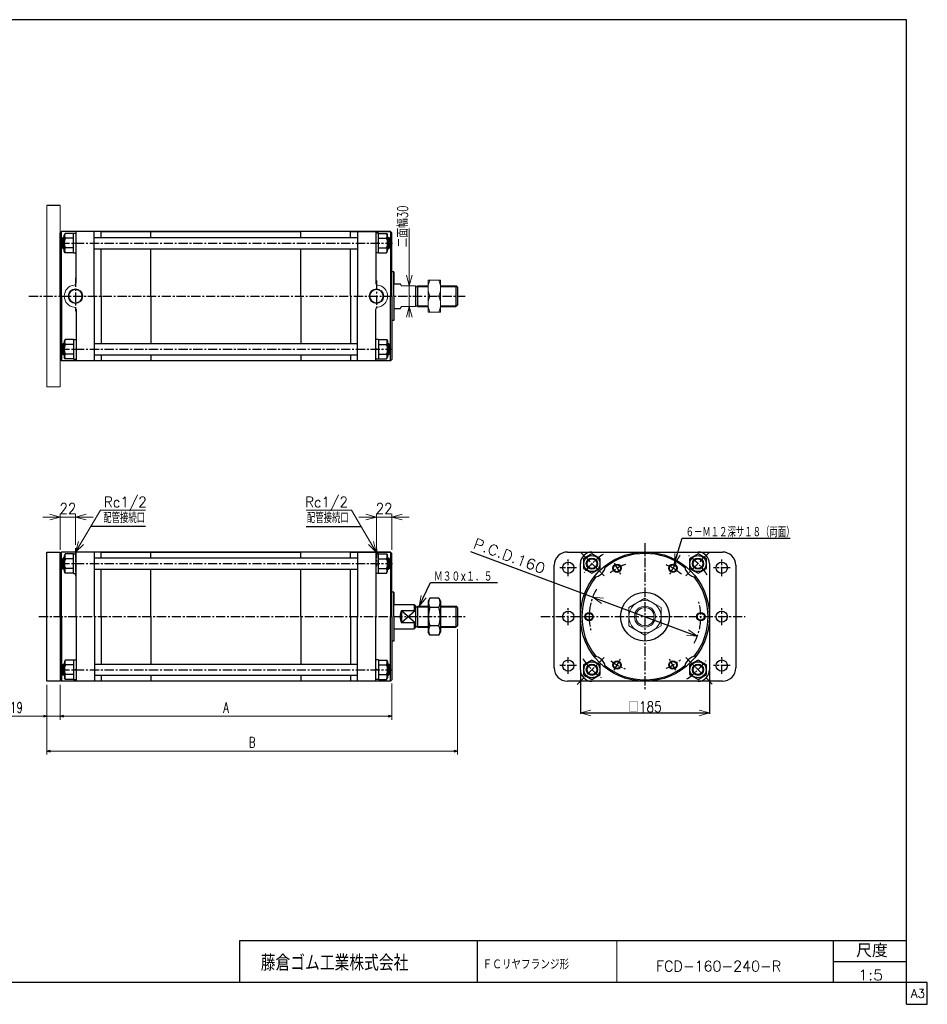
# Model space of a CAD drawing. Header units: millimetres. Extents: x -985 to 985, y -705 to 705.
# Tile 2 of 2: x -315 to 985, y -705 to 705. Entities that reach past the tile are written whole.
import ezdxf
from ezdxf.enums import TextEntityAlignment as Align

# ---------------------------------------------------------------- set-up
doc = ezdxf.new("R2010")
doc.units = ezdxf.units.MM
doc.header["$LTSCALE"] = 0.416667
doc.linetypes.add('CENTER', pattern=[50.8, 31.75, -6.35, 6.35, -6.35])
doc.layers.add('ZUWAKU', color=7, linetype='Continuous')
doc.styles.add('dcStyle0', font='txt.shx', dxfattribs={"width": 0.714286, "bigfont": 'bigfont'})
doc.dimstyles.new('DaDimRotatedStyle', dxfattribs={"dimtxt": 15, "dimasz": 5.000003, "dimexe": 5, "dimexo": 1.666667, "dimgap": 5, "dimtad": 3, "dimdsep": 46, "dimtxsty": 'dcStyle0', "dimblk1": 'OPEN30', "dimblk2": 'OPEN30', "dimsah": 1, "dimcen": 0.09, "dimclrd": 4, "dimclre": 4, "dimclrt": 4, "dimadec": 0, "dimazin": 2, "dimtfac": 1, "dimtdec": 4, "dimtmove": 0, "dimatfit": 0, "dimfxl": 1, "dimarcsym": 0})

# ---------------------------------------------------------------- blocks, each defined once
blk = doc.blocks.new('DC_GROUP_Φ160_1')
at = {"color": 4, "linetype": 'Continuous', "lineweight": 18}
for p, q in [((518.2, -130.9), (505.6, -121.9)), ((505.6, -121.9), (521, -123.4)), ((505.6, -121.9), (519.6, -127.1))]:
    blk.add_line(p, q, dxfattribs=at)
blk = doc.blocks.new('DC_GROUP_Φ160_2')
at = {"color": 4, "linetype": 'Continuous', "lineweight": 18}
for p, q in [((642.8, -168.8), (655.5, -177.8)), ((655.5, -177.8), (640, -176.4)), ((655.5, -177.8), (641.4, -172.6))]:
    blk.add_line(p, q, dxfattribs=at)
blk = doc.blocks.new('DC_GROUP_Φ160_3')
at = {"color": 4, "linetype": 'Continuous', "lineweight": 18}
for p, q in [((488, -287.8), (503, -283.8)), ((503, -291.8), (488, -287.8)), ((488, -287.8), (503, -287.8))]:
    blk.add_line(p, q, dxfattribs=at)
blk = doc.blocks.new('DC_GROUP_Φ160_4')
at = {"color": 4, "linetype": 'Continuous', "lineweight": 18}
for p, q in [((658, -283.8), (673, -287.8)), ((673, -287.8), (658, -291.8)), ((673, -287.8), (658, -287.8))]:
    blk.add_line(p, q, dxfattribs=at)
blk = doc.blocks.new('DC_GROUP_Φ160_5')
at = {"color": 4, "linetype": 'Continuous', "lineweight": 18}
for p, q in [((622.6, -74.7), (623.1, -59.2)), ((622.6, -74.7), (626.9, -60.4)), ((630.8, -61.6), (622.6, -74.7))]:
    blk.add_line(p, q, dxfattribs=at)
blk = doc.blocks.new('DC_GROUP_Φ160_6')
at = {"color": 4, "linetype": 'Continuous', "lineweight": 18}
for p, q in [((257, -134.7), (259.9, -119.4)), ((257, -134.7), (263.6, -121.2)), ((267.2, -122.9), (257, -134.7))]:
    blk.add_line(p, q, dxfattribs=at)
blk = doc.blocks.new('DC_GROUP_Φ160_7')
at = {"color": 4, "linetype": 'Continuous', "lineweight": 18}
for p, q in [((-235.2, -57.4), (-231, -42.4)), ((-235.2, -57.4), (-227.6, -44.5)), ((-224.1, -46.5), (-235.2, -57.4))]:
    blk.add_line(p, q, dxfattribs=at)
blk = doc.blocks.new('DC_GROUP_Φ160_8')
at = {"color": 4, "linetype": 'Continuous', "lineweight": 18}
for p, q in [((195.6, -57.4), (184.5, -46.5)), ((195.6, -57.4), (187.9, -44.5)), ((191.4, -42.4), (195.6, -57.4))]:
    blk.add_line(p, q, dxfattribs=at)
blk = doc.blocks.new('DC_GROUP_Φ160_9')
at = {"color": 4, "linetype": 'Continuous', "lineweight": 25}
for p, q in [((272.4, -123.3), (269.8, -127.9)), ((285.2, -123.3), (272.4, -123.3)), ((285.2, -123.3), (287.8, -127.9)), ((269.8, -127.9), (269.8, -171.9)), ((285.2, -136.6), (272.4, -136.6)), ((287.8, -127.9), (287.8, -171.9)), ((285.2, -163.1), (272.4, -163.1)), ((272.4, -176.4), (269.8, -171.9)), ((285.2, -176.4), (272.4, -176.4)), ((285.2, -176.4), (287.8, -171.9))]:
    blk.add_line(p, q, dxfattribs=at)
for centre, radius, start, end in [((282.1, -129.9), 11.8, 145.6111, 214.3889), ((275.5, -129.9), 11.8, 325.6111, 34.3889), ((314.3, -149.9), 43.9, 162.4111, 197.5889), ((243.3, -149.9), 43.9, 342.4111, 17.5889), ((282.1, -169.8), 11.8, 145.6111, 214.3889), ((275.5, -169.8), 11.8, 325.6111, 34.3889)]:
    blk.add_arc(centre, radius, start, end, dxfattribs=at)
blk = doc.blocks.new('DC_GROUP_Φ160_10')
at = {"color": 4, "linetype": 'Continuous', "lineweight": 25}
for p, q in [((-249.9, -212), (-251.2, -214.4)), ((-251.2, -214.4), (-251.2, -237.4)), ((-238.2, -212), (-249.9, -212)), ((-238.2, -218.9), (-249.9, -218.9)), ((-238.2, -211.9), (-238.2, -239.9)), ((-238.2, -211.9), (-234.2, -211.9)), ((-238.2, -212), (-238.2, -239.7)), ((-238.2, -226.4), (-234.2, -225.3)), ((-249.9, -239.7), (-251.2, -237.4)), ((-238.2, -232.8), (-249.9, -232.8)), ((-238.2, -239.7), (-249.9, -239.7)), ((-238.2, -239.9), (-234.2, -239.9))]:
    blk.add_line(p, q, dxfattribs=at)
for centre, radius, start, end in [((-232.9, -225.9), 18.3, 157.7807, 202.2193), ((-243.9, -215.5), 6.93, 150, 210), ((-243.9, -236.3), 6.93, 150, 210)]:
    blk.add_arc(centre, radius, start, end, dxfattribs=at)
blk = doc.blocks.new('DC_GROUP_Φ160_11')
at = {"color": 4, "linetype": 'Continuous', "lineweight": 25}
for p, q in [((198.8, -211.9), (194.8, -211.9)), ((198.8, -226.4), (194.8, -225.3)), ((198.8, -211.9), (198.8, -239.9)), ((198.8, -212), (198.8, -239.7)), ((198.8, -212), (210.4, -212)), ((198.8, -218.9), (210.4, -218.9)), ((210.4, -212), (211.8, -214.4)), ((211.8, -214.4), (211.8, -237.4)), ((198.8, -232.8), (210.4, -232.8)), ((210.4, -239.7), (211.8, -237.4)), ((198.8, -239.9), (194.8, -239.9)), ((198.8, -239.7), (210.4, -239.7))]:
    blk.add_line(p, q, dxfattribs=at)
for centre, radius, start, end in [((204.4, -215.5), 6.93, 330, 30), ((193.5, -225.9), 18.3, 337.7807, 22.2193), ((204.4, -236.3), 6.93, 330, 30)]:
    blk.add_arc(centre, radius, start, end, dxfattribs=at)
blk = doc.blocks.new('DC_GROUP_Φ160_12')
at = {"color": 4, "linetype": 'Continuous', "lineweight": 25}
for p, q in [((-249.9, -60), (-251.2, -62.4)), ((-251.2, -85.4), (-251.2, -62.4)), ((-238.2, -60), (-249.9, -60)), ((-238.2, -66.9), (-249.9, -66.9)), ((-238.2, -87.9), (-238.2, -59.9)), ((-238.2, -59.9), (-234.2, -59.9)), ((-238.2, -87.7), (-238.2, -60)), ((-238.2, -80.8), (-249.9, -80.8)), ((-238.2, -73.3), (-234.2, -74.4)), ((-249.9, -87.7), (-251.2, -85.4)), ((-238.2, -87.7), (-249.9, -87.7)), ((-238.2, -87.9), (-234.2, -87.9))]:
    blk.add_line(p, q, dxfattribs=at)
for centre, radius, start, end in [((-232.9, -73.9), 18.3, 157.7807, 202.2193), ((-243.9, -63.5), 6.93, 150, 210), ((-243.9, -84.3), 6.93, 150, 210)]:
    blk.add_arc(centre, radius, start, end, dxfattribs=at)
blk = doc.blocks.new('DC_GROUP_Φ160_13')
at = {"color": 4, "linetype": 'Continuous', "lineweight": 25}
for p, q in [((198.8, -59.9), (194.8, -59.9)), ((198.8, -87.9), (198.8, -59.9)), ((198.8, -87.7), (198.8, -60)), ((198.8, -60), (210.4, -60)), ((198.8, -66.9), (210.4, -66.9)), ((210.4, -60), (211.8, -62.4)), ((211.8, -85.4), (211.8, -62.4)), ((198.8, -73.3), (194.8, -74.4)), ((198.8, -80.8), (210.4, -80.8)), ((198.8, -87.9), (194.8, -87.9)), ((198.8, -87.7), (210.4, -87.7)), ((210.4, -87.7), (211.8, -85.4))]:
    blk.add_line(p, q, dxfattribs=at)
for centre, radius, start, end in [((204.4, -63.5), 6.93, 330, 30), ((193.5, -73.9), 18.3, 337.7807, 22.2193), ((204.4, -84.3), 6.93, 330, 30)]:
    blk.add_arc(centre, radius, start, end, dxfattribs=at)
blk = doc.blocks.new('DC_GROUP_Φ160_14')
at = {"color": 4, "linetype": 'Continuous', "lineweight": 13}
for p, q in [((580.5, -123.3), (557.5, -136.6)), ((603.5, -136.6), (580.5, -123.3)), ((557.5, -136.6), (557.5, -163.1)), ((603.5, -163.1), (603.5, -136.6)), ((557.5, -163.1), (580.5, -176.4)), ((580.5, -176.4), (603.5, -163.1))]:
    blk.add_line(p, q, dxfattribs=at)
for radius in [23, 15, 13.1]:
    blk.add_circle((580.5, -149.9), radius, dxfattribs=at)
blk = doc.blocks.new('DC_GROUP_Φ160_15')
at = {"color": 4, "linetype": 'Continuous', "lineweight": 25}
for p, q in [((504.5, -60), (492.5, -66.9)), ((492.5, -66.9), (492.5, -80.8)), ((516.5, -66.9), (504.5, -60)), ((516.5, -80.8), (516.5, -66.9)), ((492.5, -80.8), (504.5, -87.7)), ((504.5, -87.7), (516.5, -80.8))]:
    blk.add_line(p, q, dxfattribs=at)
for radius in [11.5, 8, 7]:
    blk.add_circle((504.5, -73.9), radius, dxfattribs=at)
blk = doc.blocks.new('DC_GROUP_Φ160_16')
at = {"color": 4, "linetype": 'Continuous', "lineweight": 25}
for p, q in [((504.5, -212), (492.5, -218.9)), ((492.5, -218.9), (492.5, -232.8)), ((516.5, -218.9), (504.5, -212)), ((516.5, -232.8), (516.5, -218.9)), ((492.5, -232.8), (504.5, -239.7)), ((504.5, -239.7), (516.5, -232.8))]:
    blk.add_line(p, q, dxfattribs=at)
for radius in [11.5, 8, 7]:
    blk.add_circle((504.5, -225.9), radius, dxfattribs=at)
blk = doc.blocks.new('DC_GROUP_Φ160_17')
at = {"color": 4, "linetype": 'Continuous', "lineweight": 25}
for p, q in [((656.5, -60), (644.5, -66.9)), ((644.5, -66.9), (644.5, -80.8)), ((668.5, -66.9), (656.5, -60)), ((668.5, -80.8), (668.5, -66.9)), ((644.5, -80.8), (656.5, -87.7)), ((656.5, -87.7), (668.5, -80.8))]:
    blk.add_line(p, q, dxfattribs=at)
for radius in [11.5, 8, 7]:
    blk.add_circle((656.5, -73.9), radius, dxfattribs=at)
blk = doc.blocks.new('DC_GROUP_Φ160_18')
at = {"color": 4, "linetype": 'Continuous', "lineweight": 25}
for p, q in [((656.5, -212), (644.5, -218.9)), ((644.5, -218.9), (644.5, -232.8)), ((668.5, -218.9), (656.5, -212)), ((668.5, -232.8), (668.5, -218.9)), ((644.5, -232.8), (656.5, -239.7)), ((656.5, -239.7), (668.5, -232.8))]:
    blk.add_line(p, q, dxfattribs=at)
for radius in [11.5, 8, 7]:
    blk.add_circle((656.5, -225.9), radius, dxfattribs=at)
blk = doc.blocks.new('DC_GROUP_Φ160_19')
at = {"color": 4, "linetype": 'Continuous', "lineweight": 25}
for p, q in [((-250.1, 247), (-251.4, 244.6)), ((-251.4, 244.6), (-251.4, 221.6)), ((-238.4, 247), (-250.1, 247)), ((-238.4, 240), (-250.1, 240)), ((-238.4, 247.1), (-238.4, 219.1)), ((-238.4, 247.1), (-234.4, 247.1)), ((-238.4, 247), (-238.4, 219.2)), ((-238.4, 226.2), (-250.1, 226.2)), ((-238.4, 232.6), (-234.4, 233.6)), ((-250.1, 219.2), (-251.4, 221.6)), ((-238.4, 219.2), (-250.1, 219.2)), ((-238.4, 219.1), (-234.4, 219.1))]:
    blk.add_line(p, q, dxfattribs=at)
for centre, radius, start, end in [((-233.1, 233.1), 18.3, 157.7807, 202.2193), ((-244.1, 243.5), 6.93, 150, 210), ((-244.1, 222.7), 6.93, 150, 210)]:
    blk.add_arc(centre, radius, start, end, dxfattribs=at)
blk = doc.blocks.new('DC_GROUP_Φ160_20')
at = {"color": 4, "linetype": 'Continuous', "lineweight": 25}
for p, q in [((198.8, 247.1), (194.8, 247.1)), ((198.8, 247.1), (198.8, 219.1)), ((198.8, 247), (198.8, 219.2)), ((198.8, 247), (210.4, 247)), ((198.8, 240), (210.4, 240)), ((210.4, 247), (211.8, 244.6)), ((211.8, 244.6), (211.8, 221.6)), ((198.8, 232.6), (194.8, 233.6)), ((198.8, 226.2), (210.4, 226.2)), ((198.8, 219.1), (194.8, 219.1)), ((198.8, 219.2), (210.4, 219.2)), ((210.4, 219.2), (211.8, 221.6))]:
    blk.add_line(p, q, dxfattribs=at)
for centre, radius, start, end in [((204.4, 243.5), 6.93, 330, 30), ((193.5, 233.1), 18.3, 337.7807, 22.2193), ((204.4, 222.7), 6.93, 330, 30)]:
    blk.add_arc(centre, radius, start, end, dxfattribs=at)
blk = doc.blocks.new('DC_GROUP_Φ160_21')
at = {"color": 4, "linetype": 'Continuous', "lineweight": 25}
for p, q in [((-250.1, 399), (-251.4, 396.6)), ((-251.4, 373.6), (-251.4, 396.6)), ((-238.4, 399), (-250.1, 399)), ((-238.4, 371.1), (-238.4, 399.1)), ((-238.4, 399.1), (-234.4, 399.1)), ((-238.4, 371.2), (-238.4, 399)), ((-238.4, 392), (-250.1, 392)), ((-238.4, 385.6), (-234.4, 384.6)), ((-250.1, 371.2), (-251.4, 373.6)), ((-238.4, 378.2), (-250.1, 378.2)), ((-238.4, 371.2), (-250.1, 371.2)), ((-238.4, 371.1), (-234.4, 371.1))]:
    blk.add_line(p, q, dxfattribs=at)
for centre, radius, start, end in [((-244.1, 395.5), 6.93, 150, 210), ((-233.1, 385.1), 18.3, 157.7807, 202.2193), ((-244.1, 374.7), 6.93, 150, 210)]:
    blk.add_arc(centre, radius, start, end, dxfattribs=at)
blk = doc.blocks.new('DC_GROUP_Φ160_22')
at = {"color": 4, "linetype": 'Continuous', "lineweight": 25}
for p, q in [((198.8, 399.1), (194.8, 399.1)), ((198.8, 371.1), (198.8, 399.1)), ((198.8, 371.2), (198.8, 399)), ((198.8, 399), (210.4, 399)), ((210.4, 399), (211.8, 396.6)), ((211.8, 373.6), (211.8, 396.6)), ((198.8, 385.6), (194.8, 384.6)), ((198.8, 392), (210.4, 392)), ((198.8, 371.1), (194.8, 371.1)), ((198.8, 378.2), (210.4, 378.2)), ((198.8, 371.2), (210.4, 371.2)), ((210.4, 371.2), (211.8, 373.6))]:
    blk.add_line(p, q, dxfattribs=at)
for centre, radius, start, end in [((204.4, 395.5), 6.93, 330, 30), ((193.5, 385.1), 18.3, 337.7807, 22.2193), ((204.4, 374.7), 6.93, 330, 30)]:
    blk.add_arc(centre, radius, start, end, dxfattribs=at)
blk = doc.blocks.new('DC_GROUP_Φ160_23')
at = {"color": 4, "linetype": 'Continuous', "lineweight": 13}
for p, q in [((287.8, 332.1), (269.8, 332.1)), ((269.8, 332.1), (269.8, 286.1)), ((287.8, 286.1), (287.8, 332.1)), ((272.4, 309.1), (285.2, 309.1)), ((269.8, 286.1), (287.8, 286.1))]:
    blk.add_line(p, q, dxfattribs=at)
for centre, start, end in [((296.2, 320.6), 154.1759, 205.8241), ((261.4, 320.6), 334.1759, 25.8241), ((296.2, 297.6), 154.1759, 205.8241), ((261.4, 297.6), 334.1759, 25.8241)]:
    blk.add_arc(centre, 26.4, start, end, dxfattribs=at)
blk = doc.blocks.new('DC_GROUP_Φ160_25')
at = {"color": 4, "linetype": 'Continuous', "lineweight": 18}
for p, q in [((242.8, 324.1), (238.8, 339.1)), ((246.8, 339.1), (242.8, 324.1)), ((242.8, 324.1), (242.8, 339.1))]:
    blk.add_line(p, q, dxfattribs=at)
blk = doc.blocks.new('DC_GROUP_Φ160_26')
at = {"color": 4, "linetype": 'Continuous', "lineweight": 18}
for p, q in [((238.8, 279.1), (242.8, 294.1)), ((242.8, 294.1), (246.8, 279.1)), ((242.8, 294.1), (242.8, 279.1))]:
    blk.add_line(p, q, dxfattribs=at)
blk = doc.blocks.new('DC_GROUP_Φ160_24')
at = {"color": 4, "linetype": 'Continuous', "lineweight": 13}
for p, q in [((242.8, 406), (242.8, 324.1)), ((242.8, 294.1), (242.8, 324.1)), ((242.8, 284.1), (242.8, 294.1))]:
    blk.add_line(p, q, dxfattribs=at)
at = {"linetype": 'Continuous'}
for name in ['DC_GROUP_Φ160_25', 'DC_GROUP_Φ160_26']:
    blk.add_blockref(name, (0, 0), dxfattribs=at)
at = {"color": 4, "style": 'dcStyle0', "width": 0.714286}
blk.add_text('二面幅30', height=15, rotation=90, dxfattribs=at).set_placement((240.8, 379), (240.8, 439), align=Align.FIT)
blk = doc.blocks.new('DC_GROUP_Φ160_28')
at = {"color": 4, "linetype": 'Continuous', "lineweight": 18}
for p, q in [((217.8, -7.4), (232.8, -3.3)), ((232.8, -11.4), (217.8, -7.4)), ((217.8, -7.4), (232.8, -7.4))]:
    blk.add_line(p, q, dxfattribs=at)
blk = doc.blocks.new('DC_GROUP_Φ160_29')
at = {"color": 4, "linetype": 'Continuous', "lineweight": 18}
for p, q in [((180.8, -3.3), (195.8, -7.4)), ((195.8, -7.4), (180.8, -11.4)), ((195.8, -7.4), (180.8, -7.4))]:
    blk.add_line(p, q, dxfattribs=at)
blk = doc.blocks.new('DC_GROUP_Φ160_27')
at = {"color": 4, "linetype": 'Continuous', "lineweight": 13}
for p, q in [((170.8, -7.4), (195.8, -7.4)), ((195.8, -52.4), (195.8, -2.4)), ((195.8, -7.4), (217.8, -7.4)), ((217.8, -54.4), (217.8, -2.4)), ((242.8, -7.4), (217.8, -7.4))]:
    blk.add_line(p, q, dxfattribs=at)
at = {"linetype": 'Continuous'}
for name in ['DC_GROUP_Φ160_29', 'DC_GROUP_Φ160_28']:
    blk.add_blockref(name, (0, 0), dxfattribs=at)
at = {"color": 4, "style": 'dcStyle0', "width": 0.8}
blk.add_text('22', height=15, dxfattribs=at).set_placement((194.8, -2.4), (218.8, -2.4), align=Align.FIT)
blk = doc.blocks.new('DC_GROUP_Φ160_31')
at = {"color": 4, "linetype": 'Continuous', "lineweight": 18}
for p, q in [((-235.2, -7.4), (-220.2, -3.3)), ((-220.2, -11.4), (-235.2, -7.4)), ((-235.2, -7.4), (-220.2, -7.4))]:
    blk.add_line(p, q, dxfattribs=at)
blk = doc.blocks.new('DC_GROUP_Φ160_32')
at = {"color": 4, "linetype": 'Continuous', "lineweight": 18}
for p, q in [((-272.2, -3.3), (-257.2, -7.4)), ((-257.2, -7.4), (-272.2, -11.4)), ((-257.2, -7.4), (-272.2, -7.4))]:
    blk.add_line(p, q, dxfattribs=at)
blk = doc.blocks.new('DC_GROUP_Φ160_30')
at = {"color": 4, "linetype": 'Continuous', "lineweight": 13}
for p, q in [((-282.2, -7.4), (-257.2, -7.4)), ((-257.2, -54.4), (-257.2, -2.4)), ((-257.2, -7.4), (-235.2, -7.4)), ((-235.2, -46.8), (-235.2, -2.4)), ((-210.2, -7.4), (-235.2, -7.4))]:
    blk.add_line(p, q, dxfattribs=at)
at = {"linetype": 'Continuous'}
for name in ['DC_GROUP_Φ160_32', 'DC_GROUP_Φ160_31']:
    blk.add_blockref(name, (0, 0), dxfattribs=at)
at = {"color": 4, "style": 'dcStyle0', "width": 0.8}
blk.add_text('22', height=15, dxfattribs=at).set_placement((-258.2, -2.4), (-234.2, -2.4), align=Align.FIT)
blk = doc.blocks.new('_OPEN30')
at = {"color": 0, "linetype": 'ByBlock', "lineweight": -2}
for p, q in [((-1, 0.267949), (0, 0)), ((0, 0), (-1, -0.267949)), ((0, 0), (-1, 0))]:
    blk.add_line(p, q, dxfattribs=at)
blk = doc.blocks.new('*D45')
at = {"color": 4, "linetype": 'Continuous', "lineweight": 13}
for p, q in [((-276.2, -247.4), (-276.2, -297.4)), ((-257.2, -247.4), (-257.2, -297.4)), ((-334.9, -292.4), (-276.2, -292.4)), ((-257.2, -292.4), (-276.2, -292.4)), ((-248.9, -292.4), (-257.2, -292.4))]:
    blk.add_line(p, q, dxfattribs=at)
at = {"color": 4, "xscale": 5.000004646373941, "yscale": 4.999982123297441}
for p, rotation in [((-276.2, -292.4), 360), ((-257.2, -292.4), 180)]:
    blk.add_blockref('_OPEN30', p, dxfattribs=dict(at, rotation=rotation))
at = {"color": 4, "insert": (-310.7, -287.4), "char_height": 15, "width": 46.875, "attachment_point": 9, "style": 'dcStyle0'}
blk.add_mtext('\\T1.00;19', dxfattribs=at)
blk = doc.blocks.new('*D46')
at = {"color": 4, "linetype": 'Continuous', "lineweight": 13}
for p, q in [((-257.2, -247.4), (-257.2, -297.4)), ((217.8, -245.4), (217.8, -297.4)), ((-257.2, -292.4), (217.8, -292.4))]:
    blk.add_line(p, q, dxfattribs=at)
at = {"color": 4, "xscale": 5.000004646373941, "yscale": 4.999982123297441}
for p, rotation in [((-257.2, -292.4), 180), ((217.8, -292.4), 360)]:
    blk.add_blockref('_OPEN30', p, dxfattribs=dict(at, rotation=rotation))
at = {"color": 4, "insert": (-19.7, -287.4), "char_height": 15, "width": 32.812, "attachment_point": 8, "style": 'dcStyle0'}
blk.add_mtext('\\T1.00;A', dxfattribs=at)
blk = doc.blocks.new('*D47')
at = {"color": 4, "linetype": 'Continuous', "lineweight": 13}
for p, q in [((311.8, -167.9), (311.8, -347.4)), ((-276.2, -247.4), (-276.2, -347.4)), ((-276.2, -342.4), (311.8, -342.4))]:
    blk.add_line(p, q, dxfattribs=at)
at = {"color": 4, "xscale": 5.000004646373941, "yscale": 4.999982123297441}
for p, rotation in [((-276.2, -342.4), 180), ((311.8, -342.4), 360)]:
    blk.add_blockref('_OPEN30', p, dxfattribs=dict(at, rotation=rotation))
at = {"color": 4, "insert": (17.8, -337.4), "char_height": 15, "width": 32.812, "attachment_point": 8, "style": 'dcStyle0'}
blk.add_mtext('\\T1.00;B', dxfattribs=at)

msp = doc.modelspace()

# ---------------------------------------------------------------- linework, layer by layer
at = {"color": 4, "linetype": 'Continuous', "lineweight": 25}
for p, q in [((-257.418, 439.094), (-276.418, 439.094)), ((-257.418, 399.594), (-255.418, 401.594)), ((-257.418, 399.594), (-255.418, 401.594)), ((-255.418, 401.594), (-257.418, 399.594)), ((-257.418, 344.094), (-257.418, 399.594)), ((-257.418, 309.094), (-257.418, 399.594)), ((-198.718, 401.594), (-255.418, 401.594)), ((215.782, 401.594), (-255.418, 401.594)), ((-255.418, 309.094), (-255.418, 401.594)), ((-234.418, 327.988), (-234.418, 401.594)), ((-208.418, 309.094), (-208.418, 401.594)), ((-198.718, 401.594), (-127.318, 401.594)), ((-198.718, 394.245), (-198.718, 401.594)), ((-198.718, 393.094), (-198.718, 401.594)), ((-127.318, 401.594), (87.282, 401.594)), ((-127.318, 393.094), (-127.318, 401.594)), ((158.682, 401.594), (87.282, 401.594)), ((87.282, 393.094), (87.282, 401.594)), ((158.682, 401.594), (215.782, 401.594)), ((158.682, 393.094), (158.682, 401.594)), ((168.782, 401.594), (168.782, 309.094)), ((194.782, 401.594), (194.782, 327.988)), ((215.782, 401.594), (217.782, 399.594)), ((217.782, 399.594), (215.782, 401.594)), ((215.782, 401.594), (215.782, 309.094)), ((217.782, 344.094), (217.782, 399.594)), ((217.782, 309.094), (217.782, 399.594)), ((-254.418, 391.594), (-252.918, 393.094)), ((-254.418, 378.594), (-254.418, 391.594)), ((-253.918, 392.094), (-251.418, 392.094)), ((-251.418, 393.094), (-252.918, 393.094)), ((-252.918, 377.094), (-252.918, 393.094)), ((-208.418, 393.094), (168.782, 393.094)), ((211.782, 393.094), (213.282, 393.094)), ((214.282, 392.094), (211.782, 392.094)), ((214.782, 391.594), (213.282, 393.094)), ((213.282, 377.094), (213.282, 393.094)), ((214.782, 378.594), (214.782, 391.594)), ((-254.418, 378.594), (-252.918, 377.094)), ((-253.918, 378.094), (-251.418, 378.094)), ((-251.418, 377.094), (-252.918, 377.094)), ((-208.418, 377.094), (168.782, 377.094)), ((-198.718, 309.094), (-198.718, 377.094)), ((-127.318, 309.094), (-127.318, 377.094)), ((87.282, 309.094), (87.282, 377.094)), ((158.682, 309.094), (158.682, 377.094)), ((214.282, 378.094), (211.782, 378.094)), ((211.782, 377.094), (213.282, 377.094)), ((214.782, 378.594), (213.282, 377.094)), ((220.782, 344.094), (217.782, 344.094)), ((220.782, 344.094), (217.782, 344.094)), ((220.782, 344.094), (220.782, 326.594)), ((220.782, 309.094), (220.782, 344.094)), ((220.782, 326.594), (229.643, 326.594)), ((251.782, 324.094), (251.782, 294.094)), ((251.782, 323.094), (254.707, 323.094)), ((254.707, 324.094), (269.793, 324.094)), ((254.707, 323.094), (269.793, 323.094)), ((254.782, 324.094), (254.782, 294.094)), ((287.793, 324.094), (309.782, 324.094)), ((287.793, 323.094), (310.782, 323.094)), ((311.782, 322.094), (309.782, 324.094)), ((309.782, 324.094), (309.782, 294.094)), ((311.782, 322.094), (311.782, 296.094)), ((-257.418, 309.094), (-257.418, 218.594)), ((-255.418, 309.094), (-255.418, 216.594)), ((-208.418, 309.094), (-208.418, 216.594)), ((-198.718, 309.094), (-198.718, 241.094)), ((-127.318, 309.094), (-127.318, 241.094)), ((87.282, 309.094), (87.282, 241.094)), ((158.682, 309.094), (158.682, 241.094)), ((168.782, 216.594), (168.782, 309.094)), ((215.782, 216.594), (215.782, 309.094)), ((217.782, 309.094), (217.782, 218.594)), ((220.782, 309.094), (220.782, 274.094)), ((-234.418, 290.199), (-234.418, 216.594)), ((194.782, 216.594), (194.782, 290.199)), ((220.782, 291.594), (229.643, 291.594)), ((251.782, 295.094), (254.782, 295.094)), ((254.782, 295.094), (269.793, 295.094)), ((254.782, 294.094), (269.793, 294.094)), ((287.793, 295.094), (310.782, 295.094)), ((287.793, 294.094), (309.782, 294.094)), ((311.782, 296.094), (309.782, 294.094)), ((220.782, 274.094), (217.782, 274.094)), ((-254.418, 239.594), (-252.918, 241.094)), ((-253.918, 240.094), (-251.418, 240.094)), ((-251.418, 241.094), (-252.918, 241.094)), ((-252.918, 241.094), (-252.918, 225.094)), ((-208.418, 241.094), (168.782, 241.094)), ((211.782, 241.094), (213.282, 241.094)), ((214.282, 240.094), (211.782, 240.094)), ((214.782, 239.594), (213.282, 241.094)), ((213.282, 241.094), (213.282, 225.094)), ((-254.418, 239.594), (-254.418, 226.594)), ((-254.418, 226.594), (-252.918, 225.094)), ((-253.918, 226.094), (-251.418, 226.094)), ((214.282, 226.094), (211.782, 226.094)), ((214.782, 226.594), (213.282, 225.094)), ((214.782, 239.594), (214.782, 226.594)), ((-255.418, 216.594), (-257.418, 218.594)), ((215.782, 216.594), (-255.418, 216.594)), ((-251.418, 225.094), (-252.918, 225.094)), ((-208.418, 225.094), (168.782, 225.094)), ((-198.718, 225.094), (-198.718, 216.594)), ((-198.718, 223.943), (-198.718, 216.594)), ((-127.318, 225.094), (-127.318, 216.594)), ((87.282, 225.094), (87.282, 216.594)), ((158.682, 225.094), (158.682, 216.594)), ((211.782, 225.094), (213.282, 225.094)), ((217.782, 218.594), (215.782, 216.594)), ((-134.83, -20.69), (-213.478, -20.69)), ((95.194, -20.69), (173.843, -20.69)), ((622.569, -74.741), (633.926, -37.264)), ((633.926, -37.264), (788.508, -37.264)), ((-276.218, -57.366), (-257.218, -57.366)), ((-276.218, -242.366), (-276.218, -57.366)), ((-257.218, -59.366), (-255.218, -57.366)), ((-257.218, -59.366), (-255.218, -57.366)), ((-255.218, -57.366), (-257.218, -59.366)), ((-257.218, -57.366), (-257.218, -242.366)), ((-257.218, -114.866), (-257.218, -59.366)), ((-257.218, -149.866), (-257.218, -59.366)), ((-198.718, -57.366), (-255.418, -57.366)), ((215.782, -57.366), (-255.418, -57.366)), ((-255.218, -149.866), (-255.218, -57.366)), ((-254.218, -67.366), (-252.718, -65.866)), ((-254.218, -80.366), (-254.218, -67.366)), ((-253.718, -66.866), (-251.218, -66.866)), ((-251.218, -65.866), (-252.718, -65.866)), ((-252.718, -81.866), (-252.718, -65.866)), ((-234.218, -149.866), (-234.218, -57.366)), ((-208.418, -65.866), (168.782, -65.866)), ((-208.218, -149.866), (-208.218, -57.366)), ((-198.718, -57.366), (-127.318, -57.366)), ((-198.718, -64.715), (-198.718, -57.366)), ((-198.718, -65.866), (-198.718, -57.366)), ((-127.318, -57.366), (87.282, -57.366)), ((-127.318, -65.866), (-127.318, -57.366)), ((158.682, -57.366), (87.282, -57.366)), ((87.282, -65.866), (87.282, -57.366)), ((158.682, -57.366), (215.782, -57.366)), ((158.682, -65.866), (158.682, -57.366)), ((168.782, -57.366), (168.782, -149.866)), ((194.782, -57.366), (194.782, -149.866)), ((211.782, -65.866), (213.282, -65.866)), ((214.282, -66.866), (211.782, -66.866)), ((214.782, -67.366), (213.282, -65.866)), ((213.282, -81.866), (213.282, -65.866)), ((214.782, -80.366), (214.782, -67.366)), ((215.782, -57.366), (217.782, -59.366)), ((217.782, -59.366), (215.782, -57.366)), ((215.782, -57.366), (215.782, -149.866)), ((217.782, -114.866), (217.782, -59.366)), ((217.782, -149.866), (217.782, -59.366)), ((505.558, -121.893), (331.259, -56.84)), ((469.508, -57.366), (691.508, -57.366)), ((504.494, -57.366), (656.522, -57.366)), ((-254.218, -80.366), (-252.718, -81.866)), ((-253.718, -80.866), (-251.218, -80.866)), ((-251.218, -81.866), (-252.718, -81.866)), ((-208.418, -81.866), (168.782, -81.866)), ((-198.718, -149.866), (-198.718, -81.866)), ((-127.318, -149.866), (-127.318, -81.866)), ((87.282, -149.866), (87.282, -81.866)), ((158.682, -149.866), (158.682, -81.866)), ((214.282, -80.866), (211.782, -80.866)), ((211.782, -81.866), (213.282, -81.866)), ((214.782, -80.366), (213.282, -81.866)), ((450.508, -223.366), (450.508, -76.366)), ((488.008, -225.88), (488.008, -73.173)), ((673.008, -73.852), (673.008, -225.88)), ((710.508, -76.366), (710.508, -223.366)), ((257.022, -134.655), (273.344, -100.988)), ((273.344, -100.988), (369.02, -100.988)), ((220.782, -114.866), (217.782, -114.866)), ((220.782, -114.866), (217.782, -114.866)), ((220.782, -114.866), (220.782, -132.366)), ((220.782, -149.866), (220.782, -114.866)), ((505.558, -121.893), (655.458, -177.839)), ((220.782, -132.366), (249.782, -132.366)), ((231.782, -140.866), (231.782, -158.866)), ((231.782, -140.866), (251.782, -140.866)), ((231.782, -140.866), (251.782, -158.866)), ((251.782, -140.866), (231.782, -158.866)), ((251.782, -134.366), (249.782, -132.366)), ((249.782, -132.366), (249.782, -140.866)), ((251.782, -134.366), (251.782, -165.366)), ((251.782, -135.866), (254.707, -135.866)), ((254.707, -134.866), (269.793, -134.866)), ((254.707, -135.866), (269.793, -135.866)), ((254.782, -134.866), (254.782, -164.866)), ((287.793, -134.866), (309.782, -134.866)), ((287.793, -135.866), (310.782, -135.866)), ((311.782, -136.866), (309.782, -134.866)), ((309.782, -134.866), (309.782, -164.866)), ((311.782, -136.866), (311.782, -162.866)), ((-257.218, -149.866), (-257.218, -240.366)), ((-255.218, -149.866), (-255.218, -242.366)), ((-234.218, -149.866), (-234.218, -242.366)), ((-208.218, -149.866), (-208.218, -242.366)), ((-198.718, -149.866), (-198.718, -217.866)), ((-127.318, -149.866), (-127.318, -217.866)), ((87.282, -149.866), (87.282, -217.866)), ((158.682, -149.866), (158.682, -217.866)), ((168.782, -242.366), (168.782, -149.866)), ((194.782, -242.366), (194.782, -149.866)), ((215.782, -242.366), (215.782, -149.866)), ((217.782, -149.866), (217.782, -240.366)), ((220.782, -149.866), (220.782, -184.866)), ((220.782, -167.366), (249.782, -167.366)), ((251.782, -158.866), (231.782, -158.866)), ((249.782, -158.866), (249.782, -167.366)), ((251.782, -165.366), (249.782, -167.366)), ((251.782, -163.866), (254.782, -163.866)), ((254.782, -163.866), (269.793, -163.866)), ((254.782, -164.866), (269.793, -164.866)), ((287.793, -163.866), (310.782, -163.866)), ((287.793, -164.866), (309.782, -164.866)), ((311.782, -162.866), (309.782, -164.866)), ((220.782, -184.866), (217.782, -184.866)), ((-254.218, -219.366), (-252.718, -217.866)), ((-254.218, -219.366), (-254.218, -232.366)), ((-253.718, -218.866), (-251.218, -218.866)), ((-251.218, -217.866), (-252.718, -217.866)), ((-252.718, -217.866), (-252.718, -233.866)), ((-208.418, -217.866), (168.782, -217.866)), ((211.782, -217.866), (213.282, -217.866)), ((214.282, -218.866), (211.782, -218.866)), ((214.782, -219.366), (213.282, -217.866)), ((213.282, -217.866), (213.282, -233.866)), ((214.782, -219.366), (214.782, -232.366)), ((-254.218, -232.366), (-252.718, -233.866)), ((-253.718, -232.866), (-251.218, -232.866)), ((-251.218, -233.866), (-252.718, -233.866)), ((-208.418, -233.866), (168.782, -233.866)), ((-198.718, -233.866), (-198.718, -242.366)), ((-198.718, -235.017), (-198.718, -242.366)), ((-127.318, -233.866), (-127.318, -242.366)), ((87.282, -233.866), (87.282, -242.366)), ((158.682, -233.866), (158.682, -242.366)), ((214.282, -232.866), (211.782, -232.866)), ((211.782, -233.866), (213.282, -233.866)), ((214.782, -232.366), (213.282, -233.866)), ((488.008, -227.066), (488.008, -288.973)), ((673.008, -227.066), (673.008, -288.973)), ((-257.218, -242.366), (-276.218, -242.366)), ((-255.218, -242.366), (-257.218, -240.366)), ((215.782, -242.366), (-255.418, -242.366)), ((217.782, -240.366), (215.782, -242.366)), ((691.508, -242.366), (469.508, -242.366)), ((656.522, -242.366), (504.494, -242.366)), ((488.008, -287.773), (673.008, -287.773))]:
    msp.add_line(p, q, dxfattribs=at)
at = {"color": 4, "linetype": 'Continuous', "lineweight": 13}
for p, q in [((-276.418, 439.094), (-276.418, 179.094)), ((-257.418, 439.094), (-257.418, 179.094)), ((231.782, 324.094), (229.643, 326.594)), ((231.782, 324.094), (251.782, 324.094)), ((229.643, 291.594), (231.782, 294.094)), ((231.782, 294.094), (251.782, 294.094)), ((-257.418, 179.094), (-276.418, 179.094)), ((-235.218, -57.366), (-199.592, 2.737)), ((-199.592, 2.737), (-134.83, 2.737)), ((159.956, 2.737), (95.194, 2.737)), ((195.582, -57.366), (159.956, 2.737))]:
    msp.add_line(p, q, dxfattribs=at)
at = {"color": 4, "linetype": 'CENTER', "lineweight": 25}
for p, q in [((-257.119, 385.094), (218.955, 385.094)), ((-235.418, 335.473), (-235.418, 287.602)), ((195.782, 331.296), (195.782, 290.815)), ((-302.243, 309.094), (323.072, 309.094)), ((-257.119, 233.094), (218.955, 233.094)), ((-235.218, -51.845), (-235.218, -92.067)), ((-235.218, -52.805), (-235.218, -77.336)), ((195.782, -52.805), (195.782, -77.336)), ((580.508, -44.537), (580.508, -255.195)), ((470.508, -91.866), (470.508, -67.866)), ((489.022, -58.379), (521.998, -91.356)), ((671.995, -58.379), (639.018, -91.356)), ((690.508, -91.866), (690.508, -67.866)), ((-257.119, -73.866), (218.955, -73.866)), ((482.508, -79.866), (458.508, -79.866)), ((536.217, -73.152), (545.667, -89.52)), ((624.799, -73.152), (615.349, -89.52)), ((702.508, -79.866), (678.508, -79.866)), ((470.508, -161.866), (470.508, -137.866)), ((690.508, -161.866), (690.508, -137.866)), ((-287.947, -149.866), (323.072, -149.866)), ((431.476, -149.866), (724.278, -149.866)), ((470.508, -231.866), (470.508, -207.866)), ((483.364, -247.011), (521.998, -208.376)), ((536.217, -226.58), (545.667, -210.212)), ((624.799, -226.58), (615.349, -210.212)), ((676.994, -246.352), (639.018, -208.376)), ((690.508, -231.866), (690.508, -207.866)), ((482.508, -219.866), (458.508, -219.866)), ((702.508, -219.866), (678.508, -219.866)), ((-257.119, -225.866), (218.955, -225.866))]:
    msp.add_line(p, q, dxfattribs=at)
at = {"color": 4, "linetype": 'CENTER', "lineweight": 13}
msp.add_line((269.793, 323.094), (269.793, 294.094), dxfattribs=at)
at = {"color": 4, "linetype": 'Continuous', "lineweight": 13}
for centre, radius in [((-235.418, 309.094), 10.495), ((-235.418, 309.094), 9.295), ((195.782, 309.094), 10.495), ((195.782, 309.094), 9.295)]:
    msp.add_circle(centre, radius, dxfattribs=at)
at = {"color": 4, "linetype": 'Continuous', "lineweight": 25}
for centre, radius in [((580.508, -149.866), 92.5), ((470.508, -79.866), 8), ((540.508, -80.584), 6), ((540.508, -80.584), 5.05), ((620.508, -80.584), 6), ((620.508, -80.584), 5.05), ((690.508, -79.866), 8), ((580.508, -149.866), 35), ((470.508, -149.866), 8), ((500.508, -149.866), 6), ((500.508, -149.866), 5.05), ((660.508, -149.866), 6), ((660.508, -149.866), 5.05), ((690.508, -149.866), 8), ((470.508, -219.866), 8), ((540.508, -219.148), 6), ((540.508, -219.148), 5.05), ((620.508, -219.148), 6), ((620.508, -219.148), 5.05), ((690.508, -219.866), 8)]:
    msp.add_circle(centre, radius, dxfattribs=at)
at = {"color": 4, "linetype": 'Continuous', "lineweight": 13}
for centre, radius, start, end in [((-235.418, 309.094), 16, 96.042328, 263.957672), ((-237.418, 327.988), 3, 276.042328, 0), ((197.782, 327.988), 3, 180, 263.957672), ((195.782, 309.094), 16, 276.042328, 83.957672), ((-237.418, 290.199), 3, 0, 83.957672), ((197.782, 290.199), 3, 96.042328, 180)]:
    msp.add_arc(centre, radius, start, end, dxfattribs=at)
at = {"color": 4, "linetype": 'Continuous', "lineweight": 25}
for centre, radius, start, end in [((469.508, -76.366), 19, 90, 180), ((504.494, -73.852), 16.5, 90, 180), ((580.508, -149.866), 90.5, 51.122972, 128.877028), ((656.522, -73.852), 16.5, 0, 90), ((691.508, -76.366), 19, 0, 90), ((504.494, -73.852), 20, 277.250758, 352.749242), ((656.522, -73.852), 20, 187.250758, 262.749242), ((580.508, -149.866), 90.5, 141.122972, 218.877028), ((580.508, -149.866), 90.5, 321.122972, 38.877028), ((249.643, -149.866), 20, 153.256316, 206.743684), ((504.494, -225.88), 20, 7.250758, 82.749242), ((656.522, -225.88), 20, 97.250758, 172.749242), ((469.508, -223.366), 19, 180, 270), ((580.508, -149.866), 90.5, 231.122972, 308.877028), ((691.508, -223.366), 19, 270, 0), ((504.494, -225.88), 16.5, 180, 270), ((656.522, -225.88), 16.5, 270, 0)]:
    msp.add_arc(centre, radius, start, end, dxfattribs=at)
at = {"color": 4, "linetype": 'CENTER', "lineweight": 25}
for radius, start, end in [(107.5, 123.896345, 144.137408), (107.5, 33.896345, 54.137408), (80, 110.556084, 128.428969), (80, 49.326506, 67.76973), (80, 150.512387, 196.018614), (80, 331.834689, 16.432123), (107.5, 213.896345, 234.137408), (80, 232.455597, 249.28731), (80, 292.403146, 309.52965), (107.5, 303.896345, 324.137408)]:
    msp.add_arc((580.508, -149.866), radius, start, end, dxfattribs=at)
at = {"layer": 'ZUWAKU', "color": 5, "linetype": 'Continuous', "lineweight": 25}
for p, q in [((955, 705), (-985, 705)), ((955, -705), (955, 705)), ((985, -673.75), (-985, -673.75)), ((985, -705), (985, -673.75)), ((955, -705), (985, -705))]:
    msp.add_line(p, q, dxfattribs=at)
at = {"layer": 'ZUWAKU', "color": 4, "linetype": 'Continuous', "lineweight": 25}
for p, q in [((0, -613.75), (955, -613.75)), ((0, -673.75), (0, -613.75)), ((340, -613.75), (340, -673.75)), ((850.675, -673.75), (850.675, -613.75)), ((850.675, -643.75), (955, -643.75))]:
    msp.add_line(p, q, dxfattribs=at)
at = {"layer": 'ZUWAKU', "color": 4, "linetype": 'Continuous', "lineweight": 13}
msp.add_line((540, -613.75), (540, -673.75), dxfattribs=at)

# ---------------------------------------------------------------- block references
at = {"linetype": 'Continuous'}
for name in ['DC_GROUP_Φ160_24', 'DC_GROUP_Φ160_21', 'DC_GROUP_Φ160_22', 'DC_GROUP_Φ160_23', 'DC_GROUP_Φ160_19', 'DC_GROUP_Φ160_20', 'DC_GROUP_Φ160_30', 'DC_GROUP_Φ160_27', 'DC_GROUP_Φ160_7', 'DC_GROUP_Φ160_8', 'DC_GROUP_Φ160_12', 'DC_GROUP_Φ160_13', 'DC_GROUP_Φ160_15', 'DC_GROUP_Φ160_5', 'DC_GROUP_Φ160_17', 'DC_GROUP_Φ160_6', 'DC_GROUP_Φ160_9', 'DC_GROUP_Φ160_1', 'DC_GROUP_Φ160_14', 'DC_GROUP_Φ160_2', 'DC_GROUP_Φ160_10', 'DC_GROUP_Φ160_11', 'DC_GROUP_Φ160_16', 'DC_GROUP_Φ160_18', 'DC_GROUP_Φ160_3', 'DC_GROUP_Φ160_4']:
    msp.add_blockref(name, (0, 0), dxfattribs=at)

# ---------------------------------------------------------------- texts
at = {"color": 4, "style": 'dcStyle0'}
for s, width, p, p2 in [('Rc1/2', 0.82, (-194.741, 6.771), (-133.241, 6.771)), ('Rc1/2', 0.82, (93.505, 6.771), (155.005, 6.771)), ('配管接続口', 0.666667, (-195.703, -15.789), (-135.703, -15.789)), ('配管接続口', 0.666667, (96.067, -15.789), (156.067, -15.789)), ('６－Ｍ１２深サ１８（両面）', 0.666667, (638.726, -36.064), (794.726, -36.064)), ('Ｍ３０×１．５', 0.666667, (278.144, -99.788), (362.144, -99.788)), ('□185', 0.761905, (556.508, -286.573), (604.508, -286.573)), ('FCD-160-240-R', 0.92, (596.252, -657.862), (775.652, -657.862)), ('1:5', 0.8, (885.687, -670.629), (921.687, -670.629))]:
    msp.add_text(s, height=15, dxfattribs=dict(at, width=width)).set_placement(p, p2, align=Align.FIT)
at = {"color": 4, "style": 'dcStyle0', "width": 0.8}
msp.add_text('P.C.D.160', height=15, rotation=-20.466829, dxfattribs=at).set_placement((333.038, -51.223), (434.22, -88.987), align=Align.FIT)
at = {"layer": 'ZUWAKU', "color": 4, "style": 'dcStyle0'}
for s, height, width, p, p2 in [('尺度', 19, 0.991667, (883.075, -637.65), (928.295, -637.65)), ('藤倉ゴム工業株式会社', 22.5, 0.783333, (30.063, -657.036), (241.563, -657.036)), ('ＦＣリヤフランジ形', 14.5, 0.791667, (347.837, -654.937), (471.812, -654.937))]:
    msp.add_text(s, height=height, dxfattribs=dict(at, width=width)).set_placement(p, p2, align=Align.FIT)
at = {"layer": 'ZUWAKU', "color": 7, "style": 'dcStyle0', "width": 0.8}
msp.add_text('A3', height=12.5, dxfattribs=at).set_placement((961.537, -695.625), (981.537, -695.625), align=Align.FIT)

# ---------------------------------------------------------------- dimensions: what is measured, and where the dimension line sits
at = {"linetype": 'Continuous', "lineweight": 13}
for base, p1, p2, text, picture, middle in [((311.782, -342.366), (-276.218, -245.699), (311.782, -166.199), 'B', '*D47', (17.782, -342.366)), ((217.782, -292.366), (-257.218, -245.699), (217.782, -243.699), 'A', '*D46', (-19.718, -292.366))]:
    dim = msp.add_linear_dim(base=base, p1=p1, p2=p2, text=text, dimstyle='DaDimRotatedStyle', override={"dimtxt": 15, "dimasz": 5.000003, "dimexe": 5, "dimexo": 1.666667, "dimgap": 5, "dimtad": 3, "dimtih": 0, "dimtoh": 0, "dimdec": 2, "dimzin": 8, "dimtxsty": 'dcStyle0', "dimblk1": 'OPEN30', "dimblk2": 'OPEN30', "dimsah": 1, "dimclrd": 4, "dimclre": 4, "dimclrt": 4, "dimazin": 2, "dimtofl": 1, "dimatfit": 0, "dimtolj": 0, "dimtzin": 8}, dxfattribs=at)
    dim.commit()
    dim.dimension.update_dxf_attribs({"geometry": picture, "text_midpoint": middle})
dim = msp.add_linear_dim(base=(-276.218, -292.366), p1=(-257.218, -245.699), p2=(-276.218, -245.699), dimstyle='DaDimRotatedStyle', override={"dimtxt": 15, "dimasz": 5.000003, "dimexe": 5, "dimexo": 1.666667, "dimgap": 5, "dimtad": 3, "dimtih": 0, "dimtoh": 0, "dimdec": 2, "dimzin": 8, "dimtxsty": 'dcStyle0', "dimblk1": 'OPEN30', "dimblk2": 'OPEN30', "dimsah": 1, "dimclrd": 4, "dimclre": 4, "dimclrt": 4, "dimazin": 2, "dimtofl": 1, "dimatfit": 0, "dimtolj": 0, "dimtzin": 8}, dxfattribs=at)
dim.commit()
dim.dimension.update_dxf_attribs({"geometry": '*D45', "text_midpoint": (-321.957, -292.366)})

doc.saveas('drawing.dxf')
